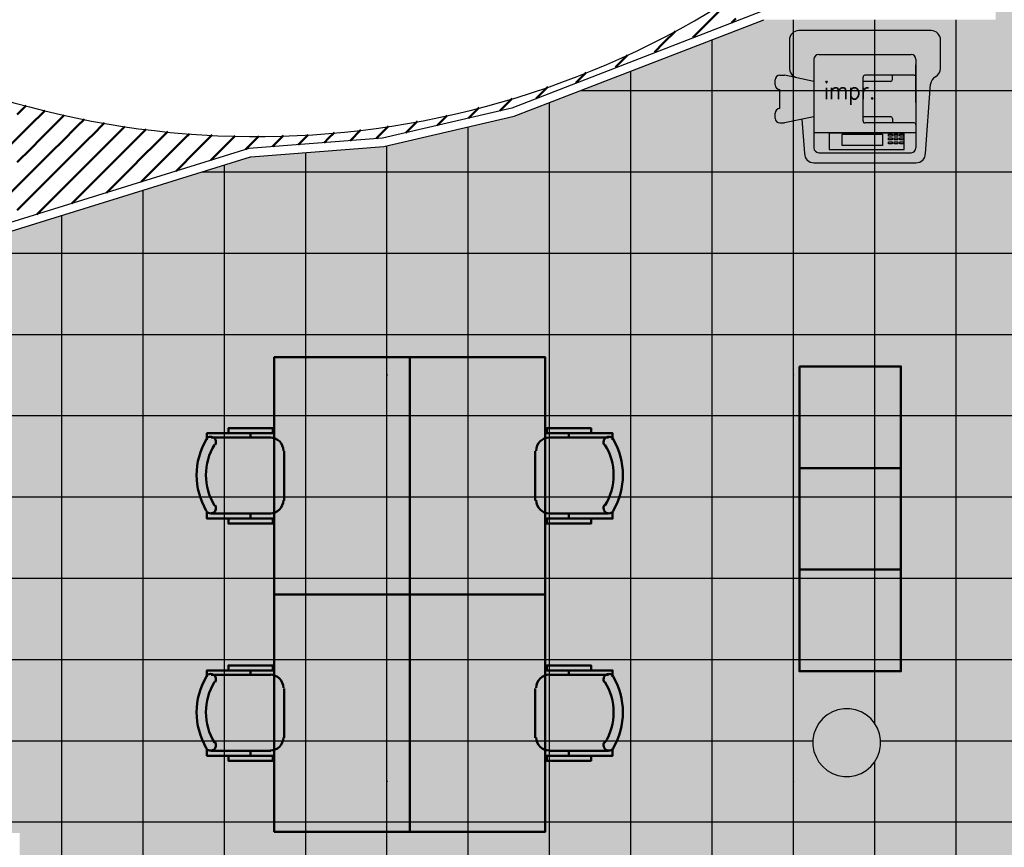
# Model space of a CAD drawing. Header units: metres. Extents: x -1 to 430, y -6 to 34.
# Tile 11 of 17: x 411 to 417, y 17 to 22. Entities that reach past the tile are written whole.
import ezdxf

# ---------------------------------------------------------------- set-up
doc = ezdxf.new("R2010")
doc.units = ezdxf.units.M
doc.linetypes.add('CONTINUA', pattern=[0])
for name, color, linetype, lineweight in [('3D P3 MURS', 7, 'CONTINUA', 25), ('3D P3 PILAR', 7, 'CONTINUA', 25), ('P3 ESCALES 2D', 7, 'CONTINUA', 25), ('P3 MOBLES', 7, 'CONTINUA', 25), ('P3 PAVIMENT', 7, 'CONTINUA', 25)]:
    doc.layers.add(name, color=color, linetype=linetype, lineweight=lineweight)
doc.styles.add('SIMPLEX', font='simplex_.ttf')

# ---------------------------------------------------------------- blocks, each defined once
blk = doc.blocks.new('_CLOSEDFILLED')
at = {"color": 0, "linetype": 'ByBlock', "lineweight": -2}
blk.add_solid([(-1, 0), (0, 0), (-1, 0)], dxfattribs=at)
blk = doc.blocks.new('TRAMA_0')
at = {"layer": 'P3 MOBLES', "color": 202, "linetype": 'CONTINUA', "lineweight": 50, "transparency": 33554687}
for p, q in [((415.2698, 22.0053), (415.4111, 22.1466)), ((415.4568, 22.0508), (415.4818, 22.0759)), ((415.0577, 21.9346), (415.1252, 22.0021)), ((415.229, 21.9645), (415.2697, 22.0052)), ((415.0013, 21.8782), (415.0575, 21.9345)), ((414.7705, 21.7888), (414.8424, 21.8607)), ((414.5369, 21.6967), (414.5985, 21.7583)), ((414.3033, 21.6045), (414.3717, 21.6728)), ((414.0883, 21.5309), (414.1606, 21.6032)), ((411.2393, 21.5103), (411.2916, 21.5627)), ((411.31, 21.4396), (411.4032, 21.5328)), ((413.9037, 21.4877), (413.9664, 21.5505)), ((411.3807, 21.3689), (411.5168, 21.505)), ((411.5929, 21.4396), (411.6355, 21.4823)), ((413.5728, 21.4396), (413.6028, 21.4697)), ((413.719, 21.4445), (413.7776, 21.503)), ((411.1686, 21.2982), (411.3099, 21.4395)), ((411.9464, 21.3689), (412.0007, 21.4232)), ((412.0171, 21.2982), (412.1273, 21.4084)), ((412.2293, 21.3689), (412.2555, 21.3951)), ((413.0778, 21.3689), (413.1114, 21.4025)), ((413.2047, 21.3544), (413.2687, 21.4184)), ((413.3606, 21.3689), (413.4313, 21.4396)), ((413.5344, 21.4013), (413.5726, 21.4395)), ((411.5221, 21.2275), (411.6634, 21.3688)), ((411.805, 21.2275), (411.9463, 21.3688)), ((412.0878, 21.2275), (412.2291, 21.3688)), ((412.3, 21.2982), (412.3909, 21.3891)), ((412.382, 21.2388), (412.512, 21.3688)), ((412.5121, 21.3689), (412.5263, 21.3831)), ((412.5874, 21.3028), (412.6656, 21.381)), ((412.7455, 21.3194), (412.7948, 21.3688)), ((412.7949, 21.3689), (412.8111, 21.3851)), ((412.8985, 21.3311), (412.9567, 21.3892)), ((413.0516, 21.3427), (413.0776, 21.3688)), ((413.3578, 21.3661), (413.3605, 21.3688)), ((411.31, 21.1568), (411.4513, 21.2981)), ((411.5929, 21.1568), (411.7341, 21.2981)), ((411.8757, 21.1568), (412.017, 21.2981)), ((412.1766, 21.1749), (412.2998, 21.2981)), ((411.3807, 21.0861), (411.522, 21.2273)), ((411.6636, 21.0861), (411.8048, 21.2273)), ((411.9713, 21.1109), (412.0877, 21.2273)), ((411.1686, 21.0154), (411.3099, 21.1566)), ((411.4514, 21.0154), (411.5927, 21.1566)), ((411.7659, 21.047), (411.8756, 21.1566)), ((411.2393, 20.9446), (411.3806, 21.0859)), ((411.5605, 20.983), (411.6634, 21.0859)), ((411.3552, 20.9191), (411.4513, 21.0152))]:
    blk.add_line(p, q, dxfattribs=at)
for points in [[(411.6636, 21.3689), (411.6807, 21.386), (411.6807, 21.386), (411.7542, 21.4595)], [(411.4514, 21.2982), (411.5, 21.3467), (411.5, 21.3467), (411.5927, 21.4395)], [(411.7343, 21.2982), (411.8614, 21.4253), (411.8614, 21.4253), (411.8741, 21.4381)], [(411.2393, 21.2275), (411.3192, 21.3074), (411.3192, 21.3074), (411.3806, 21.3688)]]:
    blk.add_lwpolyline(points, dxfattribs=at)
blk = doc.blocks.new('OBJETO_COMPLEJO_17')
at = {"layer": 'P3 MOBLES', "color": 202, "linetype": 'CONTINUA', "lineweight": 50, "transparency": 33554687}
for p, q in [((414.378, 19.6013), (414.7293, 19.6013)), ((414.4965, 19.6267), (414.4965, 19.6013)), ((414.2975, 19.2287), (414.2975, 19.5208)), ((414.7293, 19.1525), (414.378, 19.1525)), ((414.4965, 19.1229), (414.4965, 19.1525))]:
    blk.add_line(p, q, dxfattribs=at)
blk.add_lwpolyline([(413.5567, 18.6742), (413.5567, 20.0754), (414.3568, 20.0754), (414.3568, 18.6742), (413.5567, 18.6742)], close=True, dxfattribs=at)
for points in [[(414.6277, 19.6267), (414.6277, 19.6563), (414.3653, 19.6563), (414.3653, 19.6267), (414.7547, 19.6267), (414.7547, 19.5886)], [(414.3814, 19.6019), (414.3656, 19.6003), (414.3509, 19.5958), (414.3376, 19.5885), (414.326, 19.579), (414.3164, 19.5674), (414.3092, 19.5541), (414.3047, 19.5394), (414.3031, 19.5236)], [(414.7591, 19.5921), (414.7551, 19.597), (414.7502, 19.6009), (414.7448, 19.6038), (414.7391, 19.6055), (414.733, 19.6061), (414.727, 19.6056), (414.721, 19.6039), (414.7153, 19.6009), (414.7104, 19.5969), (414.7064, 19.5922), (414.7035, 19.5868), (414.7017, 19.581), (414.701, 19.575), (414.7015, 19.5689), (414.7031, 19.563), (414.706, 19.5573)], [(414.3031, 19.2315), (414.3047, 19.2157), (414.3092, 19.201), (414.3164, 19.1877), (414.326, 19.1761), (414.3376, 19.1666), (414.3509, 19.1593), (414.3656, 19.1548), (414.3814, 19.1532)], [(414.706, 19.2021), (414.7031, 19.1964), (414.7015, 19.1904), (414.701, 19.1843), (414.7017, 19.1783), (414.7035, 19.1725), (414.7064, 19.1672), (414.7104, 19.1624), (414.7153, 19.1584), (414.721, 19.1554), (414.727, 19.1537), (414.733, 19.1532), (414.7391, 19.1538), (414.7448, 19.1556), (414.7502, 19.1584), (414.7551, 19.1623), (414.7591, 19.1673)], [(414.6277, 19.1229), (414.6277, 19.0933), (414.3653, 19.0933), (414.3653, 19.1229), (414.7547, 19.1229), (414.7547, 19.1652)]]:
    blk.add_lwpolyline(points, dxfattribs=at)
for centre, radius, start, end in [((414.4198, 19.3796), 0.3405, 328.2581, 31.76492), ((414.3986, 19.3796), 0.4167, 329.57383, 30.44578)]:
    blk.add_arc(centre, radius, start, end, dxfattribs=at)
blk = doc.blocks.new('OBJETO_COMPLEJO_18')
at = {"layer": 'P3 MOBLES', "color": 202, "linetype": 'CONTINUA', "lineweight": 50, "transparency": 33554687}
for p, q in [((412.7355, 19.6013), (412.3841, 19.6013)), ((412.617, 19.6267), (412.617, 19.6013)), ((412.8159, 19.2287), (412.8159, 19.5208)), ((412.3841, 19.1525), (412.7355, 19.1525)), ((412.617, 19.1229), (412.617, 19.1525))]:
    blk.add_line(p, q, dxfattribs=at)
blk.add_lwpolyline([(413.5567, 18.6742), (413.5567, 20.0754), (412.7567, 20.0754), (412.7567, 18.6742), (413.5567, 18.6742)], close=True, dxfattribs=at)
for points in [[(412.4857, 19.6267), (412.4857, 19.6563), (412.7482, 19.6563), (412.7482, 19.6267), (412.3587, 19.6267), (412.3587, 19.5886)], [(412.3543, 19.5921), (412.3584, 19.597), (412.3632, 19.6009), (412.3686, 19.6038), (412.3744, 19.6055), (412.3804, 19.6061), (412.3865, 19.6056), (412.3925, 19.6039), (412.3981, 19.6009), (412.4031, 19.5969), (412.407, 19.5922), (412.41, 19.5868), (412.4118, 19.581), (412.4125, 19.575), (412.412, 19.5689), (412.4103, 19.563), (412.4074, 19.5573)], [(412.7321, 19.6019), (412.7479, 19.6003), (412.7626, 19.5958), (412.7759, 19.5885), (412.7875, 19.579), (412.797, 19.5674), (412.8042, 19.5541), (412.8088, 19.5394), (412.8104, 19.5236)], [(412.4074, 19.2021), (412.4103, 19.1964), (412.412, 19.1904), (412.4125, 19.1843), (412.4118, 19.1783), (412.41, 19.1725), (412.407, 19.1672), (412.4031, 19.1624), (412.3981, 19.1584), (412.3925, 19.1554), (412.3865, 19.1537), (412.3804, 19.1532), (412.3744, 19.1538), (412.3686, 19.1556), (412.3632, 19.1584), (412.3584, 19.1623), (412.3543, 19.1673)], [(412.8104, 19.2315), (412.8088, 19.2157), (412.8042, 19.201), (412.797, 19.1877), (412.7875, 19.1761), (412.7759, 19.1666), (412.7626, 19.1593), (412.7479, 19.1548), (412.7321, 19.1532)], [(412.4857, 19.1229), (412.4857, 19.0933), (412.7482, 19.0933), (412.7482, 19.1229), (412.3587, 19.1229), (412.3587, 19.1652)]]:
    blk.add_lwpolyline(points, dxfattribs=at)
for centre, radius, start, end in [((412.7149, 19.3796), 0.4167, 149.55422, 210.42617), ((412.6937, 19.3796), 0.3405, 148.23508, 211.7419)]:
    blk.add_arc(centre, radius, start, end, dxfattribs=at)
blk = doc.blocks.new('OBJETO_COMPLEJO_19')
at = {"layer": 'P3 MOBLES', "color": 202, "linetype": 'CONTINUA', "lineweight": 50, "transparency": 33554687}
for p, q in [((414.378, 18.2001), (414.7293, 18.2001)), ((414.4965, 18.2255), (414.4965, 18.2001)), ((414.2975, 17.8276), (414.2975, 18.1197)), ((414.7293, 17.7514), (414.378, 17.7514)), ((414.4965, 17.7217), (414.4965, 17.7514))]:
    blk.add_line(p, q, dxfattribs=at)
blk.add_lwpolyline([(413.5567, 17.273), (413.5567, 18.6742), (414.3568, 18.6742), (414.3568, 17.273), (413.5567, 17.273)], close=True, dxfattribs=at)
for points in [[(414.6277, 18.2255), (414.6277, 18.2551), (414.3653, 18.2551), (414.3653, 18.2255), (414.7547, 18.2255), (414.7547, 18.1874)], [(414.3814, 18.2007), (414.3656, 18.1991), (414.3509, 18.1946), (414.3376, 18.1874), (414.326, 18.1778), (414.3164, 18.1662), (414.3092, 18.1529), (414.3047, 18.1382), (414.3031, 18.1224)], [(414.7591, 18.1909), (414.7551, 18.1958), (414.7502, 18.1997), (414.7448, 18.2026), (414.7391, 18.2043), (414.733, 18.205), (414.727, 18.2044), (414.721, 18.2027), (414.7153, 18.1998), (414.7104, 18.1958), (414.7064, 18.191), (414.7035, 18.1856), (414.7017, 18.1798), (414.701, 18.1738), (414.7015, 18.1677), (414.7031, 18.1618), (414.706, 18.1561)], [(414.3031, 17.8303), (414.3047, 17.8145), (414.3092, 17.7998), (414.3164, 17.7865), (414.326, 17.7749), (414.3376, 17.7654), (414.3509, 17.7582), (414.3656, 17.7536), (414.3814, 17.752)], [(414.706, 17.8009), (414.7031, 17.7952), (414.7015, 17.7892), (414.701, 17.7831), (414.7017, 17.7771), (414.7035, 17.7714), (414.7064, 17.766), (414.7104, 17.7612), (414.7153, 17.7572), (414.721, 17.7542), (414.727, 17.7525), (414.733, 17.752), (414.7391, 17.7526), (414.7448, 17.7544), (414.7502, 17.7572), (414.7551, 17.7612), (414.7591, 17.7661)], [(414.6277, 17.7217), (414.6277, 17.6921), (414.3653, 17.6921), (414.3653, 17.7217), (414.7547, 17.7217), (414.7547, 17.7641)]]:
    blk.add_lwpolyline(points, dxfattribs=at)
for centre, radius, start, end in [((414.4198, 17.9784), 0.3405, 328.2581, 31.76492), ((414.3986, 17.9784), 0.4167, 329.57383, 30.44578)]:
    blk.add_arc(centre, radius, start, end, dxfattribs=at)
blk = doc.blocks.new('OBJETO_COMPLEJO_20')
at = {"layer": 'P3 MOBLES', "color": 202, "linetype": 'CONTINUA', "lineweight": 50, "transparency": 33554687}
for p, q in [((412.7355, 18.2001), (412.3841, 18.2001)), ((412.617, 18.2255), (412.617, 18.2001)), ((412.8159, 17.8276), (412.8159, 18.1197)), ((412.3841, 17.7514), (412.7355, 17.7514)), ((412.617, 17.7217), (412.617, 17.7514))]:
    blk.add_line(p, q, dxfattribs=at)
blk.add_lwpolyline([(413.5567, 17.273), (413.5567, 18.6742), (412.7567, 18.6742), (412.7567, 17.273), (413.5567, 17.273)], close=True, dxfattribs=at)
for points in [[(412.4857, 18.2255), (412.4857, 18.2551), (412.7482, 18.2551), (412.7482, 18.2255), (412.3587, 18.2255), (412.3587, 18.1874)], [(412.3543, 18.1909), (412.3584, 18.1958), (412.3632, 18.1997), (412.3686, 18.2026), (412.3744, 18.2043), (412.3804, 18.205), (412.3865, 18.2044), (412.3925, 18.2027), (412.3981, 18.1998), (412.4031, 18.1958), (412.407, 18.191), (412.41, 18.1856), (412.4118, 18.1798), (412.4125, 18.1738), (412.412, 18.1677), (412.4103, 18.1618), (412.4074, 18.1561)], [(412.7321, 18.2007), (412.7479, 18.1991), (412.7626, 18.1946), (412.7759, 18.1874), (412.7875, 18.1778), (412.797, 18.1662), (412.8042, 18.1529), (412.8088, 18.1382), (412.8104, 18.1224)], [(412.4074, 17.8009), (412.4103, 17.7952), (412.412, 17.7892), (412.4125, 17.7831), (412.4118, 17.7771), (412.41, 17.7714), (412.407, 17.766), (412.4031, 17.7612), (412.3981, 17.7572), (412.3925, 17.7542), (412.3865, 17.7525), (412.3804, 17.752), (412.3744, 17.7526), (412.3686, 17.7544), (412.3632, 17.7572), (412.3584, 17.7612), (412.3543, 17.7661)], [(412.8104, 17.8303), (412.8088, 17.8145), (412.8042, 17.7998), (412.797, 17.7865), (412.7875, 17.7749), (412.7759, 17.7654), (412.7626, 17.7582), (412.7479, 17.7536), (412.7321, 17.752)], [(412.4857, 17.7217), (412.4857, 17.6921), (412.7482, 17.6921), (412.7482, 17.7217), (412.3587, 17.7217), (412.3587, 17.7641)]]:
    blk.add_lwpolyline(points, dxfattribs=at)
for centre, radius, start, end in [((412.7149, 17.9784), 0.4167, 149.55422, 210.42617), ((412.6937, 17.9784), 0.3405, 148.23508, 211.7419)]:
    blk.add_arc(centre, radius, start, end, dxfattribs=at)
blk = doc.blocks.new('TRAMA_1')
at = {"layer": 'P3 PAVIMENT', "linetype": 'CONTINUA', "lineweight": 25, "transparency": 33554687}
for points in [[(413.4159, 19.9705), (413.4222, 19.9768), (413.4284, 19.9705), (413.4222, 19.9643)], [(415.8159, 19.9705), (415.8222, 19.9768), (415.8284, 19.9705), (415.8222, 19.9643)], [(413.4159, 17.5705), (413.4222, 17.5768), (413.4284, 17.5705), (413.4222, 17.5643)], [(415.8159, 17.5705), (415.8222, 17.5768), (415.8284, 17.5705), (415.8222, 17.5643)]]:
    blk.add_hatch(color=7, dxfattribs=at).paths.add_polyline_path(points, flags=16)
at = {"layer": 'P3 PAVIMENT', "color": 7, "linetype": 'CONTINUA', "lineweight": 25, "transparency": 33554687}
for p, q in [((415.8222, 19.9705), (415.8222, 22.0695)), ((416.3022, 19.9705), (416.3022, 22.0695)), ((416.7822, 19.9705), (416.7822, 22.0695)), ((415.3422, 19.9705), (415.3422, 21.9516)), ((414.8622, 19.9705), (414.8622, 21.7659)), ((414.564, 21.6505), (415.5822, 21.6505)), ((415.5822, 21.6505), (417.9822, 21.6505)), ((414.3822, 19.9705), (414.3822, 21.5802)), ((413.9022, 19.9705), (413.9022, 21.436)), ((412.9422, 19.9705), (412.9422, 21.2843)), ((413.4222, 19.9705), (413.4222, 21.3237)), ((412.3309, 21.1705), (413.1822, 21.1705)), ((412.4622, 19.9705), (412.4622, 21.2114)), ((413.1822, 21.1705), (415.5822, 21.1705)), ((415.5822, 21.1705), (417.9822, 21.1705)), ((411.9822, 19.9705), (411.9822, 21.062)), ((411.5022, 19.9705), (411.5022, 20.9125)), ((410.7822, 20.6905), (413.1822, 20.6905)), ((413.1822, 20.6905), (415.5822, 20.6905)), ((415.5822, 20.6905), (417.9822, 20.6905)), ((410.7822, 20.2105), (413.1822, 20.2105)), ((413.1822, 20.2105), (415.5822, 20.2105)), ((415.5822, 20.2105), (417.9822, 20.2105)), ((416.3022, 17.9128), (416.3022, 19.9705)), ((410.7822, 19.7305), (413.1822, 19.7305)), ((413.1822, 19.7305), (415.5822, 19.7305)), ((415.5822, 19.7305), (417.9822, 19.7305)), ((410.7822, 19.2505), (413.1822, 19.2505)), ((413.1822, 19.2505), (415.5822, 19.2505)), ((415.5822, 19.2505), (417.9822, 19.2505)), ((410.7822, 18.7705), (413.1822, 18.7705)), ((413.1822, 18.7705), (415.5822, 18.7705)), ((415.5822, 18.7705), (417.9822, 18.7705)), ((410.7822, 18.2905), (413.1822, 18.2905)), ((413.1822, 18.2905), (415.5822, 18.2905)), ((415.5822, 18.2905), (417.9822, 18.2905)), ((410.9335, 17.8105), (413.1822, 17.8105)), ((413.1822, 17.8105), (415.5822, 17.8105)), ((415.5822, 17.8105), (415.9372, 17.8105)), ((416.3367, 17.8105), (417.9822, 17.8105)), ((413.1822, 17.3305), (415.5822, 17.3305))]:
    blk.add_line(p, q, dxfattribs=at)
for points in [[(411.5022, 17.5705), (411.5022, 17.9674), (411.5022, 17.9674), (411.5022, 19.9705)], [(411.9822, 17.5705), (411.9822, 17.9596), (411.9822, 17.9596), (411.9822, 19.9705)], [(412.4622, 17.5705), (412.4622, 17.9518), (412.4622, 17.9518), (412.4622, 19.9705)], [(412.9422, 17.5705), (412.9422, 17.944), (412.9422, 17.944), (412.9422, 19.9705)], [(413.4222, 17.5705), (413.4222, 17.9363), (413.4222, 17.9363), (413.4222, 19.9705)], [(413.9022, 17.5705), (413.9022, 17.9285), (413.9022, 17.9285), (413.9022, 19.9705)], [(414.3822, 17.5705), (414.3822, 17.9207), (414.3822, 17.9207), (414.3822, 19.9705)], [(414.8622, 17.5705), (414.8622, 17.913), (414.8622, 17.913), (414.8622, 19.9705)], [(415.3422, 17.5705), (415.3422, 17.9052), (415.3422, 17.9052), (415.3422, 19.9705)], [(415.8222, 17.5705), (415.8222, 17.8974), (415.8222, 17.8974), (415.8222, 19.9705)], [(416.7822, 17.5705), (416.7822, 17.8727), (416.7822, 17.8727), (416.7822, 17.8819), (416.7822, 17.8819), (416.7822, 19.9705)], [(416.3022, 17.5705), (416.3022, 17.6505), (416.3022, 17.6505), (416.3022, 17.6861)], [(411.5022, 15.1705), (411.5022, 15.1739), (411.5022, 15.1739), (411.5022, 16.4741), (411.5022, 16.4741), (411.5022, 16.7181), (411.5022, 16.7181), (411.5022, 17.3054), (411.5022, 17.3054), (411.5022, 17.5705)], [(411.9822, 15.1705), (411.9822, 16.3784), (411.9822, 16.3784), (411.9822, 16.401), (411.9822, 16.401), (411.9822, 16.9252), (411.9822, 16.9252), (411.9822, 17.5705)], [(412.4622, 15.1705), (412.4622, 16.0839), (412.4622, 16.0839), (412.4622, 16.2828), (412.4622, 16.2828), (412.4622, 16.545), (412.4622, 16.545), (412.4622, 17.5705)], [(412.9422, 15.1705), (412.9422, 15.7667), (412.9422, 15.7667), (412.9422, 16.1648), (412.9422, 16.1648), (412.9422, 16.1871), (412.9422, 16.1871), (412.9422, 17.5705)], [(413.4222, 15.1705), (413.4222, 15.4496), (413.4222, 15.4496), (413.4222, 15.7847), (413.4222, 15.7847), (413.4222, 16.0914), (413.4222, 16.0914), (413.4222, 17.5705)], [(413.9022, 15.1705), (413.9022, 15.4045), (413.9022, 15.4045), (413.9022, 15.9958), (413.9022, 15.9958), (413.9022, 17.5705)], [(414.3822, 15.1705), (414.3822, 15.9001), (414.3822, 15.9001), (414.3822, 17.5705)], [(414.8622, 15.1705), (414.8622, 15.8044), (414.8622, 15.8044), (414.8622, 17.5705)], [(415.3422, 15.1705), (415.3422, 15.7088), (415.3422, 15.7088), (415.3422, 17.5705)], [(415.8222, 15.1705), (415.8222, 15.6131), (415.8222, 15.6131), (415.8222, 17.5705)], [(416.3022, 15.1705), (416.3022, 15.5174), (416.3022, 15.5174), (416.3022, 17.5705)], [(416.7822, 15.1705), (416.7822, 15.4218), (416.7822, 15.4218), (416.7822, 17.3271), (416.7822, 17.3271), (416.7822, 17.5705)], [(410.7822, 17.3305), (411.4705, 17.3305), (411.4705, 17.3305), (413.1822, 17.3305)], [(415.5822, 17.3305), (416.7771, 17.3305), (416.7771, 17.3305), (417.9822, 17.3305)]]:
    blk.add_lwpolyline(points, dxfattribs=at)

msp = doc.modelspace()

# ---------------------------------------------------------------- hatches: boundary and pattern name
at = {"layer": '3D P3 PILAR', "linetype": 'CONTINUA', "lineweight": 18, "transparency": 33554687}
msp.add_hatch(color=9, dxfattribs=at).paths.add_polyline_path([(416.1545, 17.9992), (416.1195, 17.9992), (416.0851, 17.9931), (416.0522, 17.9812), (416.022, 17.9637), (415.9952, 17.9412), (415.9727, 17.9145), (415.9553, 17.8842), (415.9433, 17.8514), (415.9372, 17.8169), (415.9372, 17.782), (415.9433, 17.7476), (415.9553, 17.7147), (415.9727, 17.6845), (415.9952, 17.6577), (416.022, 17.6352), (416.0522, 17.6177), (416.0851, 17.6058), (416.1195, 17.5997), (416.1545, 17.5997), (416.1889, 17.6058), (416.2217, 17.6177), (416.252, 17.6352), (416.2788, 17.6577), (416.3012, 17.6845), (416.3187, 17.7147), (416.3307, 17.7476), (416.3367, 17.782), (416.3367, 17.8169), (416.3307, 17.8514), (416.3187, 17.8842), (416.3012, 17.9145), (416.2788, 17.9412), (416.252, 17.9637), (416.2217, 17.9812), (416.1889, 17.9931)])
at = {"layer": 'P3 PAVIMENT', "linetype": 'CONTINUA', "lineweight": 25, "true_color": 0xa8d1ff, "transparency": 33554687}
h = msp.add_hatch(color=141, dxfattribs=at)
h.paths.add_polyline_path([(426.8132, 28.0682), (421.507, 28.0682), (421.507, 27.8895), (421.157, 27.8895), (421.157, 26.0395), (421.507, 26.0395), (421.507, 24.1095), (421.3659, 24.1095), (421.3659, 22.8007), (425.7216, 22.8007)])
h.paths.add_polyline_path([(425.7009, 22.7007), (421.3659, 22.7007), (421.3659, 18.7056), (424.8729, 18.7056)])
h.paths.add_polyline_path([(421.2659, 24.1095), (421.0525, 24.1095), (421.1338, 24.0412), (421.1562, 24.0145), (421.1737, 23.9842), (421.1857, 23.9514), (421.1917, 23.9169), (421.1917, 23.882), (421.1857, 23.8476), (421.1737, 23.8147), (421.1562, 23.7845), (421.1338, 23.7577), (421.107, 23.7352), (421.0767, 23.7177), (421.0439, 23.7058), (421.0095, 23.6997), (420.9745, 23.6997), (420.9401, 23.7058), (420.9072, 23.7177), (420.877, 23.7352), (420.8502, 23.7577), (420.8277, 23.7845), (420.7684, 23.8873), (420.7684, 23.6095), (417.447, 23.6095), (417.447, 23.4895), (417.017, 23.4895), (417.017, 22.0695), (415.647, 22.0695), (414.1734, 21.4995), (413.4042, 21.3195), (412.6165, 21.2595), (411.2034, 20.8195), (410.3919, 20.7499), (410.3919, 20.7499), (410.3864, 20.7495), (409.697, 21.2096), (409.697, 22.1096), (409.5919, 22.1096), (409.477, 22.2094), (409.3516, 22.3147), (409.1367, 22.4768), (408.9136, 22.6274), (408.6829, 22.7661), (408.4453, 22.8926), (408.2014, 23.0065), (407.9518, 23.1074), (407.6974, 23.1952), (407.5071, 23.2498), (407.5536, 23.4195), (404.417, 23.4195), (404.417, 17.2662), (411.2536, 17.2662), (411.2536, 13.1106), (421.2659, 13.1106)])
h.paths.add_polyline_path([(406.0493, 17.1662), (406.0493, 13.7631), (406.0804, 13.7581), (406.0812, 13.7631), (407.3616, 13.7631), (407.3616, 13.1106), (411.1536, 13.1106), (411.1536, 17.1662)])
h.paths.add_polyline_path([(398.2952, 13.1106), (405.9493, 13.1106), (405.9493, 13.4778), (405.8889, 13.4558), (405.8545, 13.4497), (405.8195, 13.4497), (405.7851, 13.4558), (405.7522, 13.4677), (405.722, 13.4852), (405.6952, 13.5077), (405.6727, 13.5345), (405.6553, 13.5647), (405.6433, 13.5976), (405.6372, 13.632), (405.6372, 13.6669), (405.6433, 13.7014), (405.6553, 13.7342), (405.6727, 13.7645), (405.6952, 13.7912), (405.722, 13.8137), (405.7522, 13.8312), (405.7851, 13.8431), (405.8195, 13.8492), (405.8545, 13.8492), (405.8889, 13.8431), (405.9493, 13.8211), (405.9493, 17.1662), (399.0988, 17.1662)])
h.paths.add_polyline_path([(404.317, 17.2662), (404.317, 19.7432), (399.6093, 19.7432), (399.1186, 17.2662)])
h.paths.add_polyline_path([(404.317, 19.8432), (404.317, 22.4454), (400.1447, 22.4454), (399.6291, 19.8432)])
h.paths.add_polyline_path([(404.337, 28.0682), (401.2587, 28.0682), (400.1645, 22.5454), (404.317, 22.5454), (404.317, 23.4217), (404.337, 23.4217)])
h.paths.add_polyline_path([(421.3659, 18.6056), (421.3659, 13.1106), (423.7134, 13.1106), (424.8522, 18.6056)])
h.paths.add_polyline_path([(416.3367, 13.6669), (416.3367, 13.632), (416.3307, 13.5976), (416.3187, 13.5647), (416.3012, 13.5345), (416.2788, 13.5077), (416.252, 13.4852), (416.2217, 13.4677), (416.1889, 13.4558), (416.1545, 13.4497), (416.1195, 13.4497), (416.0851, 13.4558), (416.0522, 13.4677), (416.022, 13.4852), (415.9952, 13.5077), (415.9727, 13.5345), (415.9553, 13.5647), (415.9433, 13.5976), (415.9372, 13.632), (415.9372, 13.6669), (415.9433, 13.7014), (415.9553, 13.7342), (415.9727, 13.7645), (415.9952, 13.7912), (416.022, 13.8137), (416.0522, 13.8312), (416.0851, 13.8431), (416.1195, 13.8492), (416.1545, 13.8492), (416.1889, 13.8431), (416.2217, 13.8312), (416.252, 13.8137), (416.2788, 13.7912), (416.3012, 13.7645), (416.3187, 13.7342), (416.3307, 13.7014)], flags=16)
h.paths.add_polyline_path([(420.9745, 14.3697), (420.9401, 14.3758), (420.9072, 14.3877), (420.877, 14.4052), (420.8502, 14.4277), (420.8277, 14.4545), (420.8103, 14.4847), (420.7983, 14.5176), (420.7922, 14.552), (420.7922, 14.5869), (420.7983, 14.6214), (420.8103, 14.6542), (420.8277, 14.6845), (420.8502, 14.7112), (420.877, 14.7337), (420.9072, 14.7512), (420.9401, 14.7631), (420.9745, 14.7692), (421.0095, 14.7692), (421.0439, 14.7631), (421.0767, 14.7512), (421.107, 14.7337), (421.1338, 14.7112), (421.1562, 14.6845), (421.1737, 14.6542), (421.1857, 14.6214), (421.1917, 14.5869), (421.1917, 14.552), (421.1857, 14.5176), (421.1737, 14.4847), (421.1562, 14.4545), (421.1338, 14.4277), (421.107, 14.4052), (421.0767, 14.3877), (421.0439, 14.3758), (421.0095, 14.3697)], flags=16)
h.paths.add_polyline_path([(410.9335, 17.8169), (410.9335, 17.782), (410.9274, 17.7476), (410.9154, 17.7147), (410.898, 17.6845), (410.8755, 17.6577), (410.8487, 17.6352), (410.8185, 17.6177), (410.7856, 17.6058), (410.7512, 17.5997), (410.7163, 17.5997), (410.6818, 17.6058), (410.649, 17.6177), (410.6187, 17.6352), (410.5919, 17.6577), (410.5695, 17.6845), (410.552, 17.7147), (410.54, 17.7476), (410.534, 17.782), (410.534, 17.8169), (410.54, 17.8514), (410.552, 17.8842), (410.5695, 17.9145), (410.5919, 17.9412), (410.6187, 17.9637), (410.649, 17.9812), (410.6818, 17.9931), (410.7163, 17.9992), (410.7512, 17.9992), (410.7856, 17.9931), (410.8185, 17.9812), (410.8487, 17.9637), (410.8755, 17.9412), (410.898, 17.9145), (410.9154, 17.8842), (410.9274, 17.8514)], flags=16)
h.paths.add_polyline_path([(421.1917, 17.782), (421.1857, 17.7476), (421.1737, 17.7147), (421.1562, 17.6845), (421.1338, 17.6577), (421.107, 17.6352), (421.0767, 17.6177), (421.0439, 17.6058), (421.0095, 17.5997), (420.9745, 17.5997), (420.9401, 17.6058), (420.9072, 17.6177), (420.877, 17.6352), (420.8502, 17.6577), (420.8277, 17.6845), (420.8103, 17.7147), (420.7983, 17.7476), (420.7922, 17.782), (420.7922, 17.8169), (420.7983, 17.8514), (420.8103, 17.8842), (420.8277, 17.9145), (420.8502, 17.9412), (420.877, 17.9637), (420.9072, 17.9812), (420.9401, 17.9931), (420.9745, 17.9992), (421.0095, 17.9992), (421.0439, 17.9931), (421.0767, 17.9812), (421.107, 17.9637), (421.1338, 17.9412), (421.1562, 17.9145), (421.1737, 17.8842), (421.1857, 17.8514), (421.1917, 17.8169)], flags=16)
h.paths.add_polyline_path([(416.3367, 17.8169), (416.3367, 17.782), (416.3307, 17.7476), (416.3187, 17.7147), (416.3012, 17.6845), (416.2788, 17.6577), (416.252, 17.6352), (416.2217, 17.6177), (416.1889, 17.6058), (416.1545, 17.5997), (416.1195, 17.5997), (416.0851, 17.6058), (416.0522, 17.6177), (416.022, 17.6352), (415.9952, 17.6577), (415.9727, 17.6845), (415.9553, 17.7147), (415.9433, 17.7476), (415.9372, 17.782), (415.9372, 17.8169), (415.9433, 17.8514), (415.9553, 17.8842), (415.9727, 17.9145), (415.9952, 17.9412), (416.022, 17.9637), (416.0522, 17.9812), (416.0851, 17.9931), (416.1195, 17.9992), (416.1545, 17.9992), (416.1889, 17.9931), (416.2217, 17.9812), (416.252, 17.9637), (416.2788, 17.9412), (416.3012, 17.9145), (416.3187, 17.8842), (416.3307, 17.8514)], flags=16)
h.paths.add_polyline_path([(406.0367, 17.782), (406.0307, 17.7476), (406.0187, 17.7147), (406.0012, 17.6845), (405.9788, 17.6577), (405.952, 17.6352), (405.9217, 17.6177), (405.8889, 17.6058), (405.8545, 17.5997), (405.8195, 17.5997), (405.7851, 17.6058), (405.7522, 17.6177), (405.722, 17.6352), (405.6952, 17.6577), (405.6727, 17.6845), (405.6553, 17.7147), (405.6433, 17.7476), (405.6372, 17.782), (405.6372, 17.8169), (405.6433, 17.8514), (405.6553, 17.8842), (405.6727, 17.9145), (405.6952, 17.9412), (405.722, 17.9637), (405.7522, 17.9812), (405.7851, 17.9931), (405.8195, 17.9992), (405.8545, 17.9992), (405.8889, 17.9931), (405.9217, 17.9812), (405.952, 17.9637), (405.9788, 17.9412), (406.0012, 17.9145), (406.0187, 17.8842), (406.0307, 17.8514), (406.0367, 17.8169)], flags=16)
h.paths.add_polyline_path([(410.9274, 13.7014), (410.9335, 13.6669), (410.9335, 13.632), (410.9274, 13.5976), (410.9154, 13.5647), (410.898, 13.5345), (410.8755, 13.5077), (410.8487, 13.4852), (410.8185, 13.4677), (410.7856, 13.4558), (410.7512, 13.4497), (410.7163, 13.4497), (410.6818, 13.4558), (410.649, 13.4677), (410.6187, 13.4852), (410.5919, 13.5077), (410.5695, 13.5345), (410.552, 13.5647), (410.54, 13.5976), (410.534, 13.632), (410.534, 13.6669), (410.54, 13.7014), (410.552, 13.7342), (410.5695, 13.7645), (410.5919, 13.7912), (410.6187, 13.8137), (410.649, 13.8312), (410.6818, 13.8431), (410.7163, 13.8492), (410.7512, 13.8492), (410.7856, 13.8431), (410.8185, 13.8312), (410.8487, 13.8137), (410.8755, 13.7912), (410.898, 13.7645), (410.9154, 13.7342)], flags=16)
h.paths.add_polyline_path([(401.1807, 13.7014), (401.1867, 13.6669), (401.1867, 13.632), (401.1807, 13.5976), (401.1687, 13.5647), (401.1512, 13.5345), (401.1288, 13.5077), (401.102, 13.4852), (401.0717, 13.4677), (401.0389, 13.4558), (401.0045, 13.4497), (400.9695, 13.4497), (400.9351, 13.4558), (400.9022, 13.4677), (400.872, 13.4852), (400.8452, 13.5077), (400.8227, 13.5345), (400.8053, 13.5647), (400.7933, 13.5976), (400.7872, 13.632), (400.7872, 13.6669), (400.7933, 13.7014), (400.8053, 13.7342), (400.8227, 13.7645), (400.8452, 13.7912), (400.872, 13.8137), (400.9022, 13.8312), (400.9351, 13.8431), (400.9695, 13.8492), (401.0045, 13.8492), (401.0389, 13.8431), (401.0717, 13.8312), (401.102, 13.8137), (401.1288, 13.7912), (401.1512, 13.7645), (401.1687, 13.7342)], flags=16)
h.paths.add_polyline_path([(401.1687, 17.8842), (401.1807, 17.8514), (401.1867, 17.8169), (401.1867, 17.782), (401.1807, 17.7476), (401.1687, 17.7147), (401.1512, 17.6845), (401.1288, 17.6577), (401.102, 17.6352), (401.0717, 17.6177), (401.0389, 17.6058), (401.0045, 17.5997), (400.9695, 17.5997), (400.9351, 17.6058), (400.9022, 17.6177), (400.872, 17.6352), (400.8452, 17.6577), (400.8227, 17.6845), (400.8053, 17.7147), (400.7933, 17.7476), (400.7872, 17.782), (400.7872, 17.8169), (400.7933, 17.8514), (400.8053, 17.8842), (400.8227, 17.9145), (400.8452, 17.9412), (400.872, 17.9637), (400.9022, 17.9812), (400.9351, 17.9931), (400.9695, 17.9992), (401.0045, 17.9992), (401.0389, 17.9931), (401.0717, 17.9812), (401.102, 17.9637), (401.1288, 17.9412), (401.1512, 17.9145)], flags=16)
h.paths.add_polyline_path([(401.2387, 23.9442), (401.2507, 23.9114), (401.2567, 23.8769), (401.2567, 23.842), (401.2507, 23.8076), (401.2387, 23.7747), (401.2212, 23.7445), (401.1988, 23.7177), (401.172, 23.6952), (401.1417, 23.6777), (401.1089, 23.6658), (401.0745, 23.6597), (401.0395, 23.6597), (401.0051, 23.6658), (400.9722, 23.6777), (400.942, 23.6952), (400.9152, 23.7177), (400.8927, 23.7445), (400.8753, 23.7747), (400.8633, 23.8076), (400.8572, 23.842), (400.8572, 23.8769), (400.8633, 23.9114), (400.8753, 23.9442), (400.8927, 23.9745), (400.9152, 24.0012), (400.942, 24.0237), (400.9722, 24.0412), (401.0051, 24.0531), (401.0395, 24.0592), (401.0745, 24.0592), (401.1089, 24.0531), (401.1417, 24.0412), (401.172, 24.0237), (401.1988, 24.0012), (401.2212, 23.9745)], flags=16)

# ---------------------------------------------------------------- linework, layer by layer
at = {"layer": '3D P3 MURS', "color": 7, "linetype": 'CONTINUA', "lineweight": 25, "transparency": 33554687}
for p, q in [((415.6377, 22.1195), (414.1586, 21.5474)), ((414.5095, 21.6294), (415.647, 22.0695)), ((414.1734, 21.4995), (414.5095, 21.6294)), ((414.1586, 21.5474), (413.3966, 21.369)), ((413.4042, 21.3195), (414.1734, 21.4995)), ((413.3966, 21.369), (412.607, 21.3089)), ((412.607, 21.3089), (411.1937, 20.8688)), ((412.6176, 21.2595), (413.4042, 21.3195)), ((411.2034, 20.8195), (412.6165, 21.2595)), ((412.6165, 21.2595), (412.6176, 21.2598)), ((412.6176, 21.2598), (412.6176, 21.2595))]:
    msp.add_line(p, q, dxfattribs=at)
at = {"layer": '3D P3 PILAR', "color": 7, "linetype": 'CONTINUA', "lineweight": 25, "transparency": 33554687}
for p, q in [((416.0522, 17.9812), (416.022, 17.9637)), ((416.0851, 17.9931), (416.0522, 17.9812)), ((416.1195, 17.9992), (416.0851, 17.9931)), ((416.1545, 17.9992), (416.1195, 17.9992)), ((416.1889, 17.9931), (416.1545, 17.9992)), ((416.2217, 17.9812), (416.1889, 17.9931)), ((416.252, 17.9637), (416.2217, 17.9812)), ((415.9727, 17.9145), (415.9553, 17.8842)), ((415.9952, 17.9412), (415.9727, 17.9145)), ((416.022, 17.9637), (415.9952, 17.9412)), ((416.2788, 17.9412), (416.252, 17.9637)), ((416.3012, 17.9145), (416.2788, 17.9412)), ((416.3187, 17.8842), (416.3012, 17.9145)), ((415.9433, 17.8514), (415.9372, 17.8169)), ((415.9553, 17.8842), (415.9433, 17.8514)), ((416.3307, 17.8514), (416.3187, 17.8842)), ((416.3367, 17.8169), (416.3307, 17.8514)), ((415.9372, 17.8169), (415.9372, 17.782)), ((416.3367, 17.782), (416.3367, 17.8169)), ((415.9372, 17.782), (415.9433, 17.7476)), ((415.9433, 17.7476), (415.9553, 17.7147)), ((416.3187, 17.7147), (416.3307, 17.7476)), ((416.3307, 17.7476), (416.3367, 17.782)), ((415.9553, 17.7147), (415.9727, 17.6845)), ((415.9727, 17.6845), (415.9952, 17.6577)), ((416.2788, 17.6577), (416.3012, 17.6845)), ((416.3012, 17.6845), (416.3187, 17.7147)), ((415.9952, 17.6577), (416.022, 17.6352)), ((416.022, 17.6352), (416.0522, 17.6177)), ((416.0522, 17.6177), (416.0851, 17.6058)), ((416.1889, 17.6058), (416.2217, 17.6177)), ((416.2217, 17.6177), (416.252, 17.6352)), ((416.252, 17.6352), (416.2788, 17.6577)), ((416.0851, 17.6058), (416.1195, 17.5997)), ((416.1195, 17.5997), (416.1545, 17.5997)), ((416.1545, 17.5997), (416.1889, 17.6058))]:
    msp.add_line(p, q, dxfattribs=at)
at = {"layer": 'P3 ESCALES 2D', "color": 7, "lineweight": 25, "transparency": 33554687}
msp.add_arc((412.6518, 26.6124), 5.2332, 236.28434, 302.80462, dxfattribs=at)
at = {"layer": 'P3 MOBLES', "color": 180, "transparency": 33554687}
for p, q in [((416.6349, 22.0049), (415.8539, 22.0049)), ((415.7981, 21.9491), (415.7981, 21.7818)), ((416.6907, 21.7818), (416.6907, 21.9491)), ((415.9711, 21.864), (416.5178, 21.864)), ((415.9432, 21.8361), (415.9432, 21.3117)), ((416.5457, 21.8361), (416.5457, 21.3117)), ((416.5457, 21.5805), (416.5457, 21.8036)), ((415.7142, 21.6842), (415.7142, 21.7134)), ((415.7421, 21.7413), (415.77, 21.7413)), ((415.9432, 21.7046), (415.77, 21.7413)), ((416.2333, 21.471), (416.2333, 21.7301)), ((416.3953, 21.7046), (416.2333, 21.7046)), ((416.5345, 21.7413), (416.2444, 21.7413)), ((416.4064, 21.7158), (416.4064, 21.7413)), ((416.6015, 21.2797), (416.6321, 21.6876)), ((415.7421, 21.5448), (415.7421, 21.6563)), ((415.7421, 21.6563), (415.7421, 21.6563)), ((415.7142, 21.4877), (415.7142, 21.5169)), ((415.7421, 21.5448), (415.7421, 21.5448)), ((415.7421, 21.4598), (415.77, 21.4598)), ((415.9432, 21.4965), (415.77, 21.4598)), ((415.8723, 21.4815), (415.8874, 21.2797)), ((416.3953, 21.4965), (416.2333, 21.4965)), ((416.5345, 21.4598), (416.2444, 21.4598)), ((416.4064, 21.4853), (416.4064, 21.4598)), ((415.9432, 21.404), (416.5457, 21.404)), ((416.0333, 21.3994), (416.0333, 21.3034)), ((416.4751, 21.3994), (416.0333, 21.3994)), ((416.4751, 21.3034), (416.4751, 21.3994)), ((416.1088, 21.3925), (416.3487, 21.3925)), ((416.1088, 21.3268), (416.1088, 21.3925)), ((416.3487, 21.3925), (416.3487, 21.3268)), ((416.3829, 21.3817), (416.3829, 21.3929)), ((416.3829, 21.3929), (416.4052, 21.3929)), ((416.4052, 21.3817), (416.3829, 21.3817)), ((416.3829, 21.3594), (416.3829, 21.3706)), ((416.3829, 21.3706), (416.4052, 21.3706)), ((416.4052, 21.3594), (416.3829, 21.3594)), ((416.3829, 21.3371), (416.3829, 21.3483)), ((416.3829, 21.3483), (416.4052, 21.3483)), ((416.4052, 21.3371), (416.3829, 21.3371)), ((416.4052, 21.3929), (416.4052, 21.3817)), ((416.4052, 21.3706), (416.4052, 21.3594)), ((416.4052, 21.3483), (416.4052, 21.3371)), ((416.4164, 21.3817), (416.4164, 21.3929)), ((416.4164, 21.3929), (416.4387, 21.3929)), ((416.4387, 21.3817), (416.4164, 21.3817)), ((416.4164, 21.3594), (416.4164, 21.3706)), ((416.4164, 21.3706), (416.4387, 21.3706)), ((416.4387, 21.3594), (416.4164, 21.3594)), ((416.4164, 21.3371), (416.4164, 21.3483)), ((416.4164, 21.3483), (416.4387, 21.3483)), ((416.4387, 21.3371), (416.4164, 21.3371)), ((416.4387, 21.3929), (416.4387, 21.3817)), ((416.4387, 21.3706), (416.4387, 21.3594)), ((416.4387, 21.3483), (416.4387, 21.3371)), ((416.4498, 21.3817), (416.4498, 21.3929)), ((416.4498, 21.3929), (416.4722, 21.3929)), ((416.4722, 21.3817), (416.4498, 21.3817)), ((416.4498, 21.3594), (416.4498, 21.3706)), ((416.4498, 21.3706), (416.4722, 21.3706)), ((416.4722, 21.3594), (416.4498, 21.3594)), ((416.4498, 21.3371), (416.4498, 21.3483)), ((416.4498, 21.3483), (416.4722, 21.3483)), ((416.4722, 21.3371), (416.4498, 21.3371)), ((416.4722, 21.3929), (416.4722, 21.3817)), ((416.4722, 21.3706), (416.4722, 21.3594)), ((416.4722, 21.3483), (416.4722, 21.3371)), ((415.9711, 21.2838), (416.5178, 21.2838)), ((416.0333, 21.3034), (416.4751, 21.3034)), ((416.3487, 21.3268), (416.1088, 21.3268)), ((415.9432, 21.2239), (416.5457, 21.2239))]:
    msp.add_line(p, q, dxfattribs=at)
at = {"layer": 'P3 MOBLES', "color": 202, "linetype": 'CONTINUA', "lineweight": 50, "transparency": 33554687}
for points in [[(415.857, 20.0212), (416.457, 20.0212), (416.457, 19.4212), (415.857, 19.4212), (415.857, 20.0212)], [(415.857, 19.4212), (416.457, 19.4212), (416.457, 18.8212), (415.857, 18.8212), (415.857, 19.4212)], [(415.857, 18.8212), (416.457, 18.8212), (416.457, 18.2212), (415.857, 18.2212), (415.857, 18.8212)]]:
    msp.add_lwpolyline(points, close=True, dxfattribs=at)
at = {"layer": 'P3 MOBLES', "color": 180, "transparency": 33554687}
for centre, radius, start, end in [((415.8539, 21.9491), 0.0558, 90, 180), ((416.6349, 21.9491), 0.0558, 0, 90), ((415.9711, 21.8361), 0.0279, 90, 180), ((416.5178, 21.8361), 0.0279, 0, 90), ((415.8539, 21.7818), 0.0558, 180, 241.78267), ((416.5345, 21.7524), 0.0112, 270, 0), ((416.6349, 21.7818), 0.0558, 298.21733, 0), ((415.7421, 21.7134), 0.0279, 90, 180), ((415.8012, 21.6835), 0.0558, 51.94257, 61.78267), ((416.2444, 21.7301), 0.0112, 90, 180), ((416.3953, 21.7158), 0.0112, 270, 0), ((416.6877, 21.6835), 0.0558, 118.21733, 175.71085), ((415.7421, 21.6842), 0.0279, 180, 270), ((415.7421, 21.5169), 0.0279, 90, 180), ((415.7421, 21.4877), 0.0279, 180, 270), ((416.2444, 21.471), 0.0112, 180, 270), ((416.3953, 21.4853), 0.0112, 0, 90), ((416.5345, 21.4487), 0.0112, 0, 90), ((415.9432, 21.2797), 0.0558, 180, 270), ((415.9711, 21.3117), 0.0279, 180, 270), ((416.5178, 21.3117), 0.0279, 270, 0), ((416.5457, 21.2797), 0.0558, 270, 0)]:
    msp.add_arc(centre, radius, start, end, dxfattribs=at)

# ---------------------------------------------------------------- block references
at = {"layer": '3D P3 PILAR', "color": 7, "linetype": 'CONTINUA', "lineweight": 25, "transparency": 33554687, "xscale": 0.0002666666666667, "yscale": 0.0002666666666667, "zscale": 0.0002666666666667}
msp.add_blockref('_CLOSEDFILLED', (416.137, 17.7995), dxfattribs=at)
at = {"layer": 'P3 MOBLES', "color": 202, "linetype": 'CONTINUA', "lineweight": 50, "transparency": 33554687}
for name in ['TRAMA_0', 'OBJETO_COMPLEJO_18', 'OBJETO_COMPLEJO_17', 'OBJETO_COMPLEJO_20', 'OBJETO_COMPLEJO_19']:
    msp.add_blockref(name, (0, 0), dxfattribs=at)
at = {"layer": 'P3 PAVIMENT', "color": 7, "linetype": 'CONTINUA', "lineweight": 25, "transparency": 33554687}
msp.add_blockref('TRAMA_1', (0, 0), dxfattribs=at)

# ---------------------------------------------------------------- texts
at = {"layer": 'P3 MOBLES', "linetype": 'CONTINUA', "lineweight": 13, "transparency": 33554687, "insert": (416.1538, 21.5673), "char_height": 0.1, "width": 0.402252, "attachment_point": 8, "style": 'SIMPLEX'}
msp.add_mtext('\\W0.89;impr.', dxfattribs=at)

doc.saveas('drawing.dxf')
